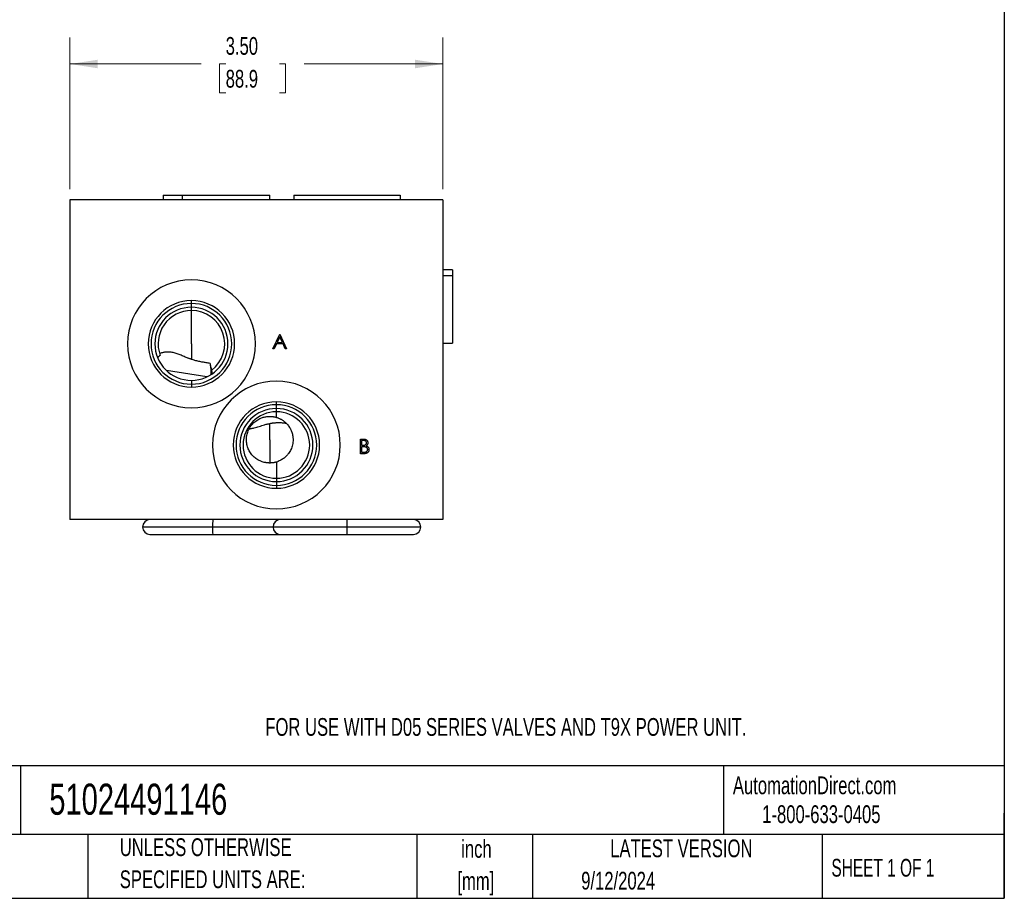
# Model space of a CAD drawing. Header units: inches. Extents: x 0.5 to 21.5, y 0.5 to 16.5.
# Tile 2 of 5: x 12.3 to 21.5, y 0.5 to 8.7. Entities that reach past the tile are written whole.
import ezdxf

# ---------------------------------------------------------------- set-up
doc = ezdxf.new("R2010")
doc.units = ezdxf.units.IN
doc.header["$LTSCALE"] = 2
doc.header["$MEASUREMENT"] = 0
doc.layers.add('TEXT', color=140, linetype='Continuous', lineweight=25)
doc.styles.add('SLDTEXTSTYLE0', font='TXT', dxfattribs={"width": 0.7})
doc.styles.add('SLDTEXTSTYLE1', font='TXT', dxfattribs={"width": 0.65})
doc.dimstyles.new('SLDDIMSTYLE1', dxfattribs={"dimtxt": 0.169922, "dimasz": 0.26, "dimexe": 0, "dimexo": 0.0625, "dimgap": 0.04248, "dimtad": 0, "dimtih": 1, "dimtoh": 1, "dimrnd": 1e-09, "dimzin": 4, "dimdsep": 46, "dimtxsty": 'SLDTEXTSTYLE0', "dimsah": 1, "dimcen": 0.09, "dimadec": 0, "dimazin": 1, "dimtfac": 1, "dimtofl": 0, "dimtmove": 0, "dimatfit": 3, "dimfxl": 0, "dimfrac": 2, "dimtolj": 1, "dimtzin": 12, "dimarcsym": 0})

# ---------------------------------------------------------------- blocks, each defined once
blk = doc.blocks.new('_D_2')
at = {"color": 7, "linetype": 'Continuous', "lineweight": 0}
for p, q in [((12.7299, 7.1544), (12.7299, 8.5808)), ((16.2299, 7.1544), (16.2299, 8.5808)), ((12.7299, 8.3308), (13.9614, 8.3308)), ((14.1916, 8.3308), (14.1346, 8.3308)), ((14.1346, 8.3308), (14.1346, 8.0607)), ((14.6966, 8.3308), (14.7536, 8.3308)), ((14.7536, 8.3308), (14.7536, 8.0607)), ((16.2299, 8.3308), (14.9268, 8.3308)), ((14.1346, 8.0607), (14.1916, 8.0607)), ((14.7536, 8.0607), (14.6966, 8.0607))]:
    blk.add_line(p, q, dxfattribs=at)
at = {"color": 7, "linetype": 'Continuous', "lineweight": 18}
for points in [[(12.7299, 8.3308), (12.9899, 8.2908), (12.9899, 8.3708)], [(16.2299, 8.3308), (15.9699, 8.3708), (15.9699, 8.2908)]]:
    blk.add_solid(points, dxfattribs=at)
at = {"color": 7, "linetype": 'Continuous', "lineweight": 18, "char_height": 0.16667, "attachment_point": 1, "style": 'SLDTEXTSTYLE0'}
for s, insert in [('3.50', (14.1916, 8.5837)), ('88.9', (14.1916, 8.2756))]:
    blk.add_mtext(s, dxfattribs=dict(at, insert=insert))

msp = doc.modelspace()

# ---------------------------------------------------------------- linework, layer by layer
for p, q in [((12.7299, 7.0544), (12.7299, 4.0544)), ((16.2299, 7.0544), (12.7299, 7.0544)), ((13.6049, 7.0994), (13.6049, 7.0544)), ((13.6049, 7.0994), (13.7841, 7.0994)), ((13.7841, 7.0994), (14.6049, 7.0994)), ((13.7841, 7.0994), (13.7841, 7.0544)), ((14.6049, 7.0544), (14.6049, 7.0994)), ((14.8299, 7.0994), (14.8299, 7.0544)), ((14.8299, 7.0994), (15.8299, 7.0994)), ((15.8299, 7.0994), (15.8299, 7.0544)), ((16.2299, 7.0544), (16.2299, 4.0544)), ((16.3199, 6.3977), (16.2299, 6.3977)), ((16.3199, 6.3977), (16.3199, 6.3418)), ((16.3199, 6.3418), (16.2299, 6.3418)), ((16.3199, 6.3418), (16.3199, 5.7112)), ((13.8699, 6.0831), (13.8699, 6.1099)), ((13.8699, 6.0474), (13.8699, 6.0831)), ((13.8699, 6.0169), (13.8699, 6.0474)), ((13.8699, 5.7044), (13.8699, 6.0169)), ((14.6329, 5.6586), (14.6983, 5.7964)), ((14.699, 5.7696), (14.6741, 5.7169)), ((14.6983, 5.7964), (14.7001, 5.7964)), ((14.7233, 5.7169), (14.699, 5.7696)), ((14.7001, 5.7964), (14.7637, 5.6586)), ((13.8699, 5.7044), (13.8699, 5.5585)), ((14.6464, 5.6586), (14.6329, 5.6586)), ((14.6674, 5.7028), (14.6464, 5.6586)), ((14.7298, 5.7028), (14.6674, 5.7028)), ((14.6741, 5.7169), (14.7233, 5.7169)), ((14.7502, 5.6586), (14.7298, 5.7028)), ((14.7637, 5.6586), (14.7502, 5.6586)), ((16.2299, 5.7112), (16.3199, 5.7112)), ((14.0148, 5.3935), (13.6356, 5.454)), ((13.8699, 5.3614), (13.8699, 5.3257)), ((14.067, 5.4237), (14.067, 5.4237)), ((13.8699, 5.3257), (13.8699, 5.2989)), ((14.6674, 5.1331), (14.6674, 5.1599)), ((14.6674, 5.0974), (14.6674, 5.1331)), ((14.6674, 5.0669), (14.6674, 5.0974)), ((14.6674, 5.0141), (14.6674, 5.0669)), ((14.6049, 4.8044), (14.6049, 4.9566)), ((15.4555, 4.8105), (15.4824, 4.8105)), ((15.4555, 4.6727), (15.4555, 4.8105)), ((14.6049, 4.8044), (14.6049, 4.5857)), ((15.4679, 4.7964), (15.4679, 4.7522)), ((15.4846, 4.7964), (15.4679, 4.7964)), ((15.4679, 4.7522), (15.4762, 4.7522)), ((15.4761, 4.7381), (15.4679, 4.7381)), ((15.4679, 4.7381), (15.4679, 4.6869)), ((15.4928, 4.6727), (15.4555, 4.6727)), ((15.4679, 4.6869), (15.4855, 4.6869)), ((14.6674, 4.5948), (14.6674, 4.4419)), ((14.6674, 4.4419), (14.6674, 4.4114)), ((14.6674, 4.4114), (14.6674, 4.3757)), ((14.6674, 4.3757), (14.6674, 4.3489)), ((16.2299, 4.0544), (12.7299, 4.0544)), ((14.068, 3.9849), (13.4114, 3.9849)), ((14.6364, 3.9849), (14.068, 3.9849)), ((15.3299, 3.9849), (14.6364, 3.9849)), ((15.3299, 4.0544), (15.3299, 3.9849)), ((16.0234, 3.9849), (15.3299, 3.9849)), ((15.3299, 3.9849), (15.3299, 3.9154)), ((13.4809, 3.9154), (14.0717, 3.9154)), ((14.0717, 3.9154), (14.7059, 3.9154)), ((14.7059, 3.9154), (15.3299, 3.9154)), ((15.3299, 3.9154), (15.9539, 3.9154))]:
    msp.add_line(p, q)
for centre, radius, start, end in [((13.8699, 5.7044), 0.6, 90, 270), ((13.8699, 5.7044), 0.6, 270, 90), ((13.8699, 5.7044), 0.4055, 90, 270), ((13.8699, 5.7044), 0.4055, 270, 90), ((13.8699, 5.7044), 0.3787, 90, 270), ((13.8699, 5.7044), 0.343, 90, 270), ((13.8699, 5.7044), 0.3125, 90, 200.24393), ((13.8699, 5.7044), 0.3787, 270, 90), ((13.8699, 5.7044), 0.343, 270, 90), ((13.8699, 5.7044), 0.3125, 307.51726, 90), ((13.7128, 5.4444), 0.3427, 355.10521, 10.64971), ((14.6674, 4.7544), 0.6, 90, 270), ((14.6674, 4.7544), 0.6, 270, 90), ((14.6674, 4.7544), 0.4055, 90, 270), ((14.6674, 4.7544), 0.3787, 90, 270), ((14.6674, 4.7544), 0.343, 90, 270), ((14.6674, 4.7544), 0.4055, 270, 90), ((14.6674, 4.7544), 0.3787, 270, 90), ((14.6674, 4.7544), 0.343, 270, 90), ((14.6674, 4.7544), 0.3125, 90, 270), ((14.6674, 4.7544), 0.3125, 270, 90), ((13.4809, 3.9849), 0.0695, 90, 180), ((13.4809, 3.9849), 0.0695, 180, 270), ((14.3203, 3.9635), 0.2532, 175.15123, 190.94818), ((14.4225, 4.0009), 0.3549, 171.32326, 182.57733), ((14.7059, 3.9849), 0.0695, 90, 180), ((14.7059, 3.9849), 0.0695, 180, 270), ((15.9539, 3.9849), 0.0695, 0, 90), ((15.9539, 3.9849), 0.0695, 270, 0)]:
    msp.add_arc(centre, radius, start, end)
for points, knots in [([(13.5767, 5.5963), (13.5749, 5.595), (13.5713, 5.5924), (13.5662, 5.5881), (13.5613, 5.5837), (13.5568, 5.5791), (13.554, 5.5759), (13.5526, 5.5743)], [0, 0, 0, 0, 0.208116, 0.412, 0.61182, 0.807757, 1, 1, 1, 1]), ([(13.8699, 5.5585), (13.8666, 5.5597), (13.8599, 5.5619), (13.85, 5.5654), (13.8403, 5.569), (13.8273, 5.5739), (13.811, 5.5805), (13.7852, 5.5912), (13.7534, 5.6045), (13.7224, 5.6154), (13.6976, 5.6217), (13.679, 5.6252), (13.6603, 5.6272), (13.6427, 5.6275), (13.6263, 5.6265), (13.6114, 5.6243), (13.5973, 5.621), (13.584, 5.6168), (13.5757, 5.6131), (13.5717, 5.6113)], [0, 0, 0, 0, 0.032026, 0.063481, 0.094405, 0.12484, 0.187431, 0.250127, 0.37409, 0.499326, 0.560222, 0.624062, 0.686767, 0.749446, 0.803647, 0.855754, 0.905812, 0.953874, 1, 1, 1, 1]), ([(14.0463, 5.5211), (14.0399, 5.522), (14.0276, 5.5236), (14.0093, 5.5263), (13.9919, 5.5292), (13.9752, 5.5321), (13.9579, 5.5354), (13.94, 5.5393), (13.9213, 5.5437), (13.9035, 5.5484), (13.8865, 5.5532), (13.8754, 5.5568), (13.8699, 5.5585)], [0, 0, 0, 0, 0.109811, 0.214658, 0.314575, 0.4096, 0.499778, 0.609829, 0.714716, 0.814586, 0.909613, 1, 1, 1, 1]), ([(14.0601, 5.4565), (14.0591, 5.4616), (14.057, 5.4724), (14.0536, 5.4883), (14.05, 5.5047), (14.0476, 5.5155), (14.0463, 5.5211)], [0, 0, 0, 0, 0.237054, 0.5000657, 0.7384664, 1, 1, 1, 1]), ([(14.067, 5.4237), (14.066, 5.4287), (14.0639, 5.4397), (14.0615, 5.4507), (14.0603, 5.4566)], [0, 0, 0, 0, 0.461685, 1, 1, 1, 1]), ([(14.6049, 4.5857), (14.6023, 4.5857), (14.5969, 4.5858), (14.5887, 4.5862), (14.5802, 4.587), (14.5715, 4.5882), (14.5591, 4.5904), (14.5425, 4.5944), (14.5233, 4.6012), (14.5036, 4.6102), (14.4792, 4.6244), (14.4508, 4.6473), (14.4233, 4.6801), (14.4024, 4.7181), (14.3895, 4.7592), (14.3848, 4.8024), (14.3886, 4.8453), (14.4009, 4.8871), (14.421, 4.9255), (14.4484, 4.9593), (14.482, 4.9871), (14.5125, 5.0035), (14.5366, 5.0125), (14.553, 5.0172), (14.57, 5.0206), (14.5873, 5.0228), (14.5991, 5.023), (14.6049, 5.0232)], [0, 0, 0, 0, 0.011717, 0.023835, 0.036368, 0.049326, 0.062723, 0.092079, 0.125086, 0.152717, 0.187811, 0.250085, 0.312684, 0.375077, 0.439253, 0.500108, 0.563267, 0.625055, 0.687617, 0.749947, 0.811996, 0.874848, 0.899134, 0.923821, 0.948881, 0.974284, 1, 1, 1, 1]), ([(14.6049, 5.0232), (14.6078, 5.0232), (14.6136, 5.0231), (14.6224, 5.0225), (14.6313, 5.0217), (14.6402, 5.0204), (14.6493, 5.0187), (14.6584, 5.0166), (14.6644, 5.0149), (14.6674, 5.0141)], [0, 0, 0, 0, 0.135675, 0.273888, 0.414557, 0.557594, 0.702909, 0.85041, 1, 1, 1, 1]), ([(14.6674, 5.0141), (14.6702, 5.0132), (14.6757, 5.0115), (14.6842, 5.0084), (14.693, 5.0047), (14.7021, 5.0005), (14.7113, 4.9957), (14.7207, 4.9901), (14.7319, 4.9828), (14.7441, 4.9735), (14.7615, 4.958), (14.7814, 4.9355), (14.7998, 4.9059), (14.8135, 4.8733), (14.8216, 4.8405), (14.825, 4.8007), (14.8205, 4.7575), (14.8053, 4.7128), (14.7869, 4.6817), (14.7707, 4.6613), (14.7591, 4.6489), (14.7465, 4.6374), (14.7329, 4.6268), (14.7183, 4.617), (14.7024, 4.6084), (14.6855, 4.6007), (14.6735, 4.5968), (14.6674, 4.5948)], [0, 0, 0, 0, 0.015212, 0.031364, 0.048426, 0.066365, 0.085146, 0.104734, 0.125088, 0.156794, 0.187835, 0.250606, 0.31863, 0.375429, 0.441353, 0.50027, 0.589818, 0.671774, 0.749777, 0.779554, 0.809306, 0.839268, 0.869673, 0.900742, 0.932688, 0.965711, 1, 1, 1, 1]), ([(14.4116, 4.9067), (14.4146, 4.9071), (14.42, 4.9076), (14.4269, 4.9087), (14.4316, 4.9094), (14.4382, 4.9106), (14.4468, 4.9123), (14.4631, 4.916), (14.4825, 4.9214), (14.5068, 4.9289), (14.5304, 4.9366), (14.5524, 4.9434), (14.5715, 4.9488), (14.5882, 4.9531), (14.5994, 4.9555), (14.6049, 4.9566)], [0, 0, 0, 0, 0.049402, 0.086806, 0.112211, 0.125617, 0.192385, 0.250367, 0.385731, 0.500474, 0.629624, 0.750629, 0.834124, 0.917176, 1, 1, 1, 1]), ([(14.6049, 4.9566), (14.6086, 4.9574), (14.6159, 4.9588), (14.6268, 4.9605), (14.6378, 4.9621), (14.6488, 4.9633), (14.6599, 4.9642), (14.671, 4.9648), (14.6849, 4.9652), (14.7014, 4.965), (14.7204, 4.9638), (14.7393, 4.9616), (14.7517, 4.9593), (14.7579, 4.9581)], [0, 0, 0, 0, 0.070336, 0.140872, 0.211685, 0.282847, 0.354431, 0.426509, 0.499149, 0.624631, 0.749698, 0.874704, 1, 1, 1, 1]), ([(15.4824, 4.8105), (15.4837, 4.8105), (15.4862, 4.8105), (15.49, 4.8103), (15.4934, 4.81), (15.4967, 4.8096), (15.4997, 4.809), (15.5025, 4.8084), (15.505, 4.8076), (15.508, 4.8063), (15.5115, 4.8045), (15.5152, 4.8017), (15.5184, 4.7983), (15.5212, 4.7945), (15.5234, 4.7904), (15.525, 4.7859), (15.526, 4.7812), (15.5261, 4.778), (15.5262, 4.7764)], [0, 0, 0, 0, 0.062594, 0.121323, 0.17668, 0.228365, 0.276868, 0.321879, 0.364099, 0.403356, 0.477968, 0.550535, 0.623584, 0.698175, 0.773354, 0.847281, 0.922818, 1, 1, 1, 1]), ([(15.5018, 4.7365), (15.5012, 4.7366), (15.4997, 4.7369), (15.4973, 4.7372), (15.4946, 4.7375), (15.4916, 4.7377), (15.4882, 4.7379), (15.4844, 4.738), (15.4804, 4.7381), (15.4775, 4.7381), (15.4761, 4.7381)], [0, 0, 0, 0, 0.079307, 0.171953, 0.277057, 0.395795, 0.526177, 0.671344, 0.829285, 1, 1, 1, 1]), ([(15.4762, 4.7522), (15.4774, 4.7523), (15.4797, 4.7523), (15.4831, 4.7524), (15.4863, 4.7526), (15.4892, 4.7529), (15.4919, 4.7533), (15.4943, 4.7537), (15.4964, 4.7542), (15.4989, 4.7551), (15.5018, 4.7563), (15.5048, 4.7583), (15.5075, 4.7606), (15.5097, 4.7633), (15.5116, 4.7662), (15.5128, 4.7694), (15.5137, 4.7727), (15.5137, 4.775), (15.5138, 4.7761)], [0, 0, 0, 0, 0.07228, 0.13966, 0.202776, 0.260525, 0.313643, 0.362177, 0.406132, 0.445954, 0.519225, 0.58969, 0.659173, 0.728716, 0.797548, 0.864854, 0.931384, 1, 1, 1, 1]), ([(15.5138, 4.7761), (15.5138, 4.7769), (15.5137, 4.7784), (15.5134, 4.7806), (15.5129, 4.7827), (15.5121, 4.7846), (15.5111, 4.7864), (15.5099, 4.7881), (15.5085, 4.7896), (15.5068, 4.7911), (15.5049, 4.7923), (15.5028, 4.7934), (15.5004, 4.7943), (15.4977, 4.7951), (15.4948, 4.7957), (15.4917, 4.7961), (15.4882, 4.7964), (15.4859, 4.7964), (15.4846, 4.7964)], [0, 0, 0, 0, 0.056985, 0.111781, 0.164174, 0.215875, 0.266501, 0.317525, 0.369467, 0.422948, 0.479247, 0.538751, 0.60256, 0.671137, 0.744568, 0.823512, 0.90877, 1, 1, 1, 1]), ([(15.5244, 4.7119), (15.5244, 4.7126), (15.5244, 4.714), (15.524, 4.7161), (15.5236, 4.7182), (15.5229, 4.7202), (15.5221, 4.7221), (15.521, 4.7239), (15.5198, 4.7257), (15.5179, 4.728), (15.5151, 4.7306), (15.5112, 4.7331), (15.5067, 4.7352), (15.5035, 4.736), (15.5018, 4.7365)], [0, 0, 0, 0, 0.060292, 0.119611, 0.177517, 0.235397, 0.292079, 0.350822, 0.410053, 0.470692, 0.594798, 0.722558, 0.856681, 1, 1, 1, 1]), ([(15.5262, 4.7764), (15.5261, 4.7749), (15.526, 4.7719), (15.5252, 4.7675), (15.524, 4.7633), (15.5222, 4.7594), (15.5199, 4.7558), (15.5172, 4.7525), (15.5139, 4.7495), (15.5115, 4.7479), (15.5102, 4.7471)], [0, 0, 0, 0, 0.130533, 0.25651, 0.380218, 0.503255, 0.625338, 0.747618, 0.871801, 1, 1, 1, 1]), ([(15.5102, 4.7471), (15.5118, 4.7465), (15.5148, 4.7453), (15.5189, 4.7433), (15.5225, 4.7411), (15.5255, 4.7387), (15.528, 4.736), (15.5303, 4.7332), (15.5322, 4.7301), (15.5339, 4.7268), (15.5352, 4.7233), (15.5361, 4.7196), (15.5366, 4.7158), (15.5367, 4.7132), (15.5368, 4.7119)], [0, 0, 0, 0, 0.106025, 0.202852, 0.290705, 0.370603, 0.446333, 0.521686, 0.598557, 0.676384, 0.755746, 0.834937, 0.916671, 1, 1, 1, 1]), ([(15.4855, 4.6869), (15.4867, 4.6869), (15.4892, 4.6869), (15.4927, 4.687), (15.4959, 4.6872), (15.4989, 4.6876), (15.5016, 4.6879), (15.5041, 4.6884), (15.5063, 4.689), (15.5089, 4.6899), (15.5118, 4.6912), (15.5149, 4.6933), (15.5177, 4.6958), (15.5201, 4.6986), (15.522, 4.7017), (15.5234, 4.705), (15.5242, 4.7084), (15.5243, 4.7107), (15.5244, 4.7119)], [0, 0, 0, 0, 0.072489, 0.139713, 0.201757, 0.259247, 0.312145, 0.360704, 0.404462, 0.443613, 0.516742, 0.587762, 0.658236, 0.729227, 0.799552, 0.866661, 0.933129, 1, 1, 1, 1]), ([(15.5368, 4.7119), (15.5367, 4.7105), (15.5366, 4.7079), (15.5361, 4.704), (15.5351, 4.7003), (15.5338, 4.6967), (15.5321, 4.6933), (15.5301, 4.69), (15.5276, 4.6869), (15.5249, 4.684), (15.5218, 4.6814), (15.5184, 4.679), (15.5147, 4.6771), (15.5108, 4.6755), (15.5067, 4.6743), (15.5023, 4.6734), (15.4976, 4.6728), (15.4944, 4.6728), (15.4928, 4.6727)], [0, 0, 0, 0, 0.06115, 0.120315, 0.178151, 0.235197, 0.292635, 0.350906, 0.410166, 0.471419, 0.533451, 0.595418, 0.657557, 0.721341, 0.786857, 0.85471, 0.92549, 1, 1, 1, 1]), ([(14.6674, 4.5948), (14.6648, 4.594), (14.6593, 4.5925), (14.6509, 4.5905), (14.6423, 4.5888), (14.6333, 4.5875), (14.6241, 4.5865), (14.6146, 4.5858), (14.6082, 4.5857), (14.6049, 4.5857)], [0, 0, 0, 0, 0.131966, 0.267313, 0.406192, 0.548753, 0.695143, 0.84551, 1, 1, 1, 1])]:
    msp.add_open_spline(points, degree=3, knots=knots)
at = {"layer": 'TEXT'}
for p, q in [((21.5, 16.5), (21.5, 0.5)), ((21.5, 1.7422), (0.5, 1.7422)), ((12.2645, 1.7422), (12.2645, 1.1)), ((18.8642, 1.7422), (18.8642, 1.1)), ((21.5, 0.5), (21.5, 1.3)), ((21.5, 1.1), (0.5, 1.1)), ((12.8961, 1.1), (12.8961, 0.5)), ((15.9862, 1.1), (15.9862, 0.5)), ((17.0718, 1.1), (17.0718, 0.5)), ((19.7912, 1.1), (19.7912, 0.5)), ((0.5, 0.5), (21.5, 0.5))]:
    msp.add_line(p, q, dxfattribs=at)

# ---------------------------------------------------------------- texts
at = {"color": 7, "linetype": 'Continuous', "lineweight": 0, "insert": (14.5636, 2.1917), "char_height": 0.166667, "attachment_point": 1, "style": 'SLDTEXTSTYLE0'}
msp.add_mtext('FOR USE WITH D05 SERIES VALVES AND T9X POWER UNIT.', dxfattribs=at)
at = {"color": 179, "linetype": 'Continuous', "lineweight": 18, "char_height": 0.166667, "attachment_point": 1, "style": 'SLDTEXTSTYLE0'}
for s, insert in [('AutomationDirect.com', (18.9524, 1.6438)), ('1-800-633-0405', (19.2277, 1.373))]:
    msp.add_mtext(s, dxfattribs=dict(at, insert=insert))
at = {"layer": 'TEXT'}
for s, insert, char_height, attachment_point, style in [('51024491146', (12.536, 1.576), 0.291667, 1, 'SLDTEXTSTYLE0'), ('UNLESS OTHERWISE', (13.1975, 1.063), 0.166667, 1, 'SLDTEXTSTYLE0'), ('inch', (16.5452, 1.047), 0.16667, 2, 'SLDTEXTSTYLE0'), ('LATEST VERSION', (18.4687, 1.0523), 0.166667, 2, 'SLDTEXTSTYLE0'), ('SHEET 1 OF 1', (19.8773, 0.8702), 0.166667, 1, 'SLDTEXTSTYLE1'), ('SPECIFIED UNITS ARE:', (13.1975, 0.762), 0.166667, 1, 'SLDTEXTSTYLE0'), ('[mm]', (16.5396, 0.746), 0.16667, 2, 'SLDTEXTSTYLE0'), ('9/12/2024', (17.5286, 0.7487), 0.16667, 1, 'SLDTEXTSTYLE0')]:
    msp.add_mtext(s, dxfattribs=dict(at, insert=insert, char_height=char_height, attachment_point=attachment_point, style=style))

# ---------------------------------------------------------------- dimensions: what is measured, and where the dimension line sits
at = {"color": 7, "linetype": 'Continuous', "lineweight": 18}
dim = msp.add_linear_dim(base=(12.7299, 8.3308), p1=(16.2299, 7.0544), p2=(12.7299, 7.0544), angle=0, dimstyle='SLDDIMSTYLE1', dxfattribs=at)
dim.commit()
dim.dimension.update_dxf_attribs({"geometry": '_D_2', "text_midpoint": (14.4441, 8.3308), "dimtype": 160})

doc.saveas('drawing.dxf')
